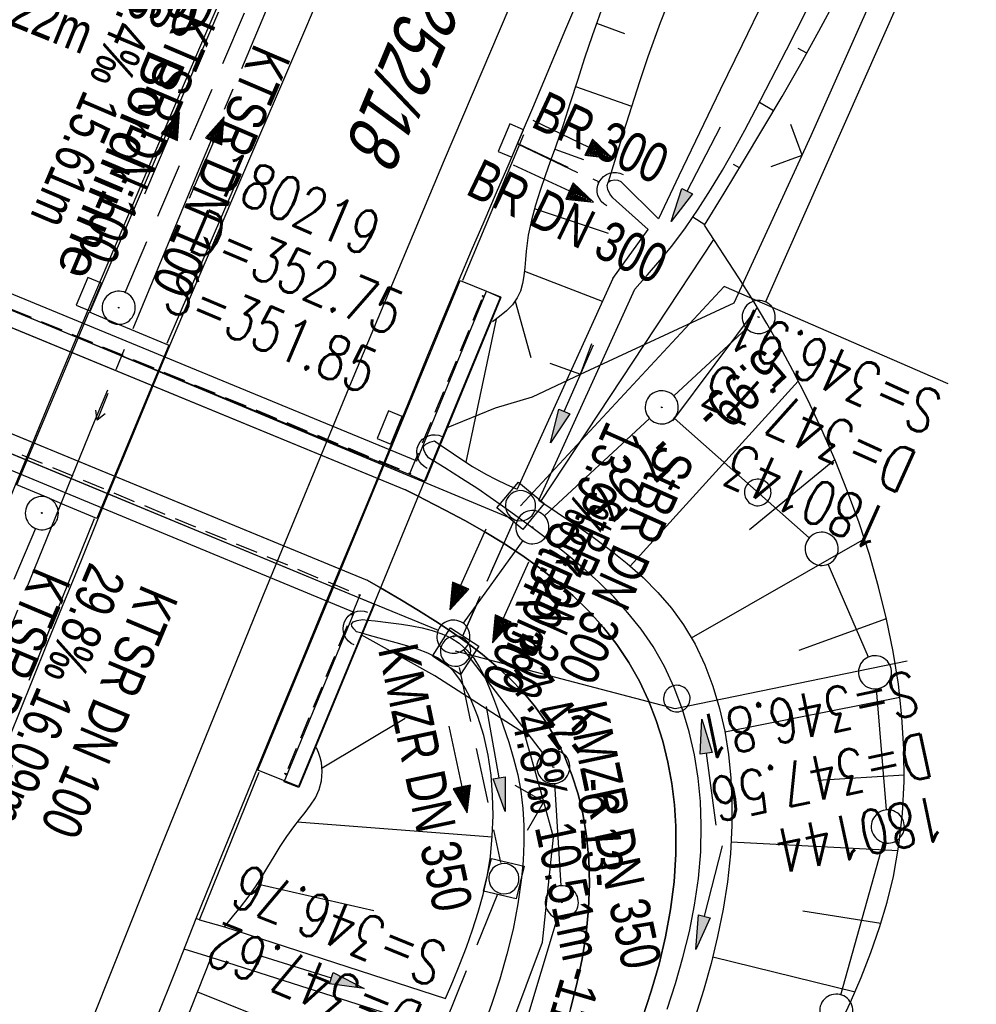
# Model space of a CAD drawing. Extents: x 507679 to 508175, y 445771 to 446563.
# Tile 22 of 43: x 507918 to 507961, y 446142 to 446187. Entities that reach past the tile are written whole.
import ezdxf

# ---------------------------------------------------------------- set-up
doc = ezdxf.new("R2010")
doc.units = 0
doc.header["$LTSCALE"] = 10
doc.header["$MEASUREMENT"] = 0
for name, pattern in [('ACHSE', [5.5, 4, -0.5, 0.5, -0.5]), ('AUSGEZOGEN', [0]), ('LT00', [0]), ('LT01', [0.2, 0.1, -0.1]), ('LT12', [0.4, 0.3, -0.1]), ('LT17', [0.15, 0.1, -0.05]), ('STRICHLINIE2', [0.375, 0.25, -0.125])]:
    doc.linetypes.add(name, pattern=pattern)
doc.layers.get('0').update_dxf_attribs({"linetype": 'LT00'})
for name, color, linetype in [('--EK_FBR', 250, 'LT00'), ('--EK_Halt-Pfeil', 4, 'LT00'), ('--EK_Haltung', 7, 'STRICHLINIE2'), ('--EK_Haltung-Text', 140, 'LT00'), ('--EK_Schacht-Text', 5, 'LT00'), ('--EL_DFK_AB_L', 21, 'LT00'), ('--EL_DFK_AB_P', 7, 'LT00'), ('--EL_Halt-Pfeil', 4, 'LT00'), ('--EL_Haltung', 182, 'STRICHLINIE2'), ('--EL_Haltung-Text', 182, 'LT00'), ('-AX-093', 35, 'ACHSE'), ('ABSTAND', 8, 'LT00'), ('DFK_AB_L', 21, 'LT00'), ('DFK_AB_P', 7, 'LT00'), ('DFK_BEBAUUNG', 250, 'LT00'), ('DFK_FLUR_NR', 250, 'LT00'), ('DFK_FLURNR_PFEIL', 250, 'LT00'), ('DFK_GZPKT', 250, 'LT00'), ('DFK_KATASTER', 250, 'LT00'), ('DFK_VERMPKT', 252, 'LT00'), ('DL', 182, 'LT12'), ('DL_PFEIL', 201, 'LT00'), ('DL_TEXT', 182, 'LT00'), ('PFEIL', 140, 'AUSGEZOGEN'), ('RINNE_TEXT', 11, 'Continuous'), ('V128_AFBR_BAB', 250, 'LT00'), ('V128_BOESCH', 250, 'LT00'), ('V128_BOSCHUNG', 250, 'LT00'), ('V128_BR_KAPPE', 30, 'LT00'), ('V128_BR_WID', 30, 'LT17'), ('V128_GRABEN', 250, 'LT00'), ('V128_H_BORD', 8, 'LT00'), ('V128_KA_MULD', 182, 'LT00'), ('V128_KA_PRUF', 182, 'LT00'), ('V128_LD_MARK', 250, 'LT00'), ('V128_RAUHGE', 250, 'LT00'), ('V128_SINKK', 182, 'LT00'), ('V128_UK_DURCH', 182, 'LT00'), ('V128_Verdeckt', 253, 'LT00'), ('V128_ZAUN', 40, 'LT00')]:
    doc.layers.add(name, color=color, linetype=linetype)
doc.styles.add('Arial', font='ARIAL.TTF')
doc.styles.add('Haltungsbeschriftung', font='ARIAL.TTF', dxfattribs={"width": 0.75})
doc.styles.add('schachtbeschriftung', font='romans.shx', dxfattribs={"width": 0.75, "height": 2})
doc.styles.get("Standard").update_dxf_attribs({"font": 'ARIAL.TTF'})

# ---------------------------------------------------------------- blocks, each defined once
blk = doc.blocks.new('SYMB7060')
at = {"color": 0, "linetype": 'ByBlock'}
for p, q in [((-0.26, 0), (0, 0)), ((-0.08, 0.045), (0, 0)), ((0, 0), (-0.08, -0.045))]:
    blk.add_line(p, q, dxfattribs=at)
blk = doc.blocks.new('SYMB7010')
at = {"color": 0, "linetype": 'ByBlock'}
for points in [[(-0.031408, 0.499213), (-0.093728, 0.49134), (-0.15457, 0.475719), (-0.212975, 0.452595), (-0.268021, 0.422333), (-0.31884, 0.385411), (-0.36463, 0.342411), (-0.40467, 0.29401), (-0.438329, 0.240973), (-0.465074, 0.184136), (-0.484486, 0.124395), (-0.496256, 0.062692), (-0.5002, 0)], [(0.5002, 0), (0.496256, 0.062692), (0.484485, 0.124395), (0.465074, 0.184136), (0.438329, 0.240973), (0.40467, 0.29401), (0.36463, 0.342411), (0.31884, 0.385411), (0.268021, 0.422333), (0.212975, 0.452595), (0.15457, 0.475719), (0.093728, 0.49134), (0.031408, 0.499213), (-0.031408, 0.499213)], [(-0.5002, 0), (-0.496256, -0.062692), (-0.484486, -0.124395), (-0.465075, -0.184136), (-0.438329, -0.240973), (-0.404671, -0.29401), (-0.36463, -0.342411), (-0.31884, -0.385411), (-0.268021, -0.422333), (-0.212975, -0.452595), (-0.154571, -0.475719), (-0.093728, -0.49134), (-0.031408, -0.499213), (0.031408, -0.499213)], [(0.031408, -0.499213), (0.093728, -0.491341), (0.15457, -0.475719), (0.212975, -0.452595), (0.268021, -0.422333), (0.31884, -0.385411), (0.36463, -0.342411), (0.404671, -0.294011), (0.438329, -0.240974), (0.465075, -0.184136), (0.484486, -0.124395), (0.496256, -0.062692), (0.500201, 0)]]:
    blk.add_lwpolyline(points, dxfattribs=at)
blk = doc.blocks.new('Pfreil3')
at = {"layer": 'PFEIL'}
blk.add_hatch(color=256, dxfattribs=at).paths.add_polyline_path([(-1.549, 0.273), (-1.549, -0.273), (0, 0)])
for p, q in [((-1.549, 0), (-4.831, 0)), ((-1.549, -0.273), (-1.549, 0.273)), ((-1.549, 0.273), (0, 0)), ((0, 0), (-1.549, -0.273))]:
    blk.add_line(p, q, dxfattribs=at)
blk = doc.blocks.new('SYMB0011')
at = {"color": 0, "linetype": 'ByBlock'}
for p, q in [((0.5, 0), (-0.5, 0)), ((0, 0.5), (0, -0.5))]:
    blk.add_line(p, q, dxfattribs=at)
blk = doc.blocks.new('SYMB0024')
at = {"color": 0, "linetype": 'ByBlock'}
for p, q in [((-0.5, 0.5), (0, 0)), ((0, 0), (0.5, 0.5))]:
    blk.add_line(p, q, dxfattribs=at)
blk = doc.blocks.new('SYMB0652')
at = {"color": 0, "linetype": 'ByBlock'}
blk.add_lwpolyline([(-0.15, -0.075), (0.15, -0.075), (0.15, 0.075), (-0.15, 0.075), (-0.15, -0.075)], dxfattribs=at)
blk = doc.blocks.new('SYMB0003')
at = {"color": 0, "linetype": 'ByBlock'}
for p, q in [((-0.015712, 0), (0.010166, 0.012015)), ((0, -0.021257), (-0.015712, 0)), ((0.010166, 0.012015), (0, -0.021257))]:
    blk.add_line(p, q, dxfattribs=at)
for points in [[(-0.031395, 0.499013), (-0.093691, 0.491144), (-0.154509, 0.475528), (-0.21289, 0.452414), (-0.267913, 0.422164), (-0.318712, 0.385257), (-0.364484, 0.342274), (-0.404509, 0.293893), (-0.438154, 0.240877), (-0.464888, 0.184062), (-0.484292, 0.124345), (-0.496058, 0.062667), (-0.5, 0)], [(0.5, 0), (0.496057, 0.062667), (0.484292, 0.124345), (0.464888, 0.184062), (0.438153, 0.240877), (0.404509, 0.293893), (0.364484, 0.342274), (0.318712, 0.385257), (0.267913, 0.422164), (0.21289, 0.452414), (0.154509, 0.475528), (0.093691, 0.491144), (0.031395, 0.499013), (-0.031395, 0.499013)], [(-0.5, 0), (-0.496058, -0.062667), (-0.484292, -0.124345), (-0.464888, -0.184062), (-0.438154, -0.240877), (-0.404509, -0.293893), (-0.364485, -0.342274), (-0.318712, -0.385257), (-0.267914, -0.422164), (-0.21289, -0.452414), (-0.154509, -0.475529), (-0.093691, -0.491144), (-0.031395, -0.499014), (0.031395, -0.499014)], [(0.031395, -0.499014), (0.093691, -0.491144), (0.154509, -0.475529), (0.21289, -0.452414), (0.267914, -0.422164), (0.318712, -0.385257), (0.364485, -0.342274), (0.404509, -0.293893), (0.438154, -0.240877), (0.464889, -0.184062), (0.484292, -0.124345), (0.496058, -0.062667), (0.5, 0)]]:
    blk.add_lwpolyline(points, dxfattribs=at)
blk = doc.blocks.new('SYMB1210')
at = {"color": 0, "linetype": 'ByBlock'}
blk.add_line((0.018815, -0.179014), (0.055623, -0.17119), dxfattribs=at)
for points in [[(-0.2, -0.2), (-0.2, 0.2), (0.2, 0.2), (0.2, -0.2), (-0.2, -0.2)], [(0.018815, 0.179014), (-0.018815, 0.179014), (-0.055623, 0.17119), (-0.09, 0.155885), (-0.120444, 0.133766), (-0.145623, 0.105801), (-0.164438, 0.073213), (-0.176067, 0.037424), (-0.18, 0)], [(0.18, 0), (0.176067, 0.037424), (0.164438, 0.073213), (0.145623, 0.105801), (0.120444, 0.133766), (0.09, 0.155885), (0.055623, 0.17119), (0.018815, 0.179014)], [(-0.18, 0), (-0.176067, -0.037424), (-0.164438, -0.073213), (-0.145623, -0.105801), (-0.120444, -0.133766), (-0.09, -0.155885), (-0.055623, -0.17119), (-0.018815, -0.179014), (0.018815, -0.179014)], [(0.055623, -0.17119), (0.09, -0.155885), (0.120444, -0.133766), (0.145623, -0.105801), (0.164438, -0.073213), (0.176067, -0.037424), (0.18, 0)]]:
    blk.add_lwpolyline(points, dxfattribs=at)
blk = doc.blocks.new('SYMB1107')
at = {"color": 0, "linetype": 'ByBlock'}
for points in [[(-0.2, 0), (-0.196157, 0.039018), (-0.184776, 0.076537), (-0.166294, 0.111114), (-0.141421, 0.141421), (-0.111114, 0.166294), (-0.076537, 0.184776), (-0.039018, 0.196157), (0, 0.2)], [(0, 0.2), (0.039018, 0.196157), (0.076537, 0.184776), (0.111114, 0.166294), (0.141421, 0.141421), (0.166294, 0.111114), (0.184776, 0.076537), (0.196157, 0.039018), (0.2, 0)]]:
    blk.add_lwpolyline(points, dxfattribs=at)
blk = doc.blocks.new('SYMB0070')
at = {"color": 0, "linetype": 'ByBlock'}
for p, q in [((-0.5, 0), (0.2, 0)), ((0.5, 0), (0.2, 0.1)), ((0.2, 0.1), (0.2, 0)), ((0.468, 0), (0.21, 0.086)), ((0.21, 0.086), (0.21, -0.086)), ((0.21, -0.086), (0.468, 0)), ((0.22, -0.072), (0.437, 0)), ((0.23, -0.058), (0.405, 0)), ((0.24, -0.045), (0.374, 0)), ((0.342, 0), (0.25, 0.031)), ((0.25, 0.031), (0.25, -0.031)), ((0.25, -0.031), (0.342, 0)), ((0.26, -0.017), (0.31, 0)), ((0.27, -0.003), (0.279, 0))]:
    blk.add_line(p, q, dxfattribs=at)
for points in [[(0.2, 0), (0.2, -0.1), (0.5, 0)], [(0.437, 0), (0.22, 0.072), (0.22, -0.072)], [(0.405, 0), (0.23, 0.058), (0.23, -0.058)], [(0.374, 0), (0.24, 0.045), (0.24, -0.045)], [(0.31, 0), (0.26, 0.017), (0.26, -0.017)], [(0.279, 0), (0.27, 0.003), (0.27, -0.003)]]:
    blk.add_lwpolyline(points, dxfattribs=at)

msp = doc.modelspace()

# ---------------------------------------------------------------- linework, layer by layer
at = {"layer": '--EK_FBR', "flags": 128}
for points in [[(507900.87, 446197.797), (507900.568, 446196.324), (507900.261, 446194.852), (507899.946, 446193.38), (507899.618, 446191.91), (507899.427, 446191.082), (507899.24, 446190.253), (507899.064, 446189.422), (507898.908, 446188.588), (507898.78, 446187.75), (507898.69, 446186.905), (507898.646, 446186.054), (507898.656, 446185.194), (507898.715, 446184.44), (507898.828, 446183.69), (507898.998, 446182.955), (507899.233, 446182.246), (507899.536, 446181.574), (507899.914, 446180.95), (507900.355, 446180.399), (507900.86, 446179.899), (507901.42, 446179.448), (507902.024, 446179.039), (507902.661, 446178.669), (507903.32, 446178.334), (507903.992, 446178.03), (507904.898, 446177.662), (507905.806, 446177.332), (507906.715, 446177.03), (507907.626, 446176.746), (507907.834, 446176.684), (507908.538, 446176.472), (507935.031, 446165.555), (507935.611, 446165.263), (507935.93, 446165.102), (507936.826, 446164.642), (507937.716, 446164.168), (507938.597, 446163.671), (507939.465, 446163.146), (507940.291, 446162.603), (507941.097, 446162.025), (507941.875, 446161.411), (507942.62, 446160.758), (507943.325, 446160.068), (507943.983, 446159.337), (507944.588, 446158.565), (507945.134, 446157.751), (507945.608, 446156.909), (507946.02, 446156.031), (507946.371, 446155.123), (507946.663, 446154.192), (507946.896, 446153.242), (507947.071, 446152.282), (507947.191, 446151.316), (507947.256, 446150.35), (507947.262, 446149.084), (507947.181, 446147.829), (507947.022, 446146.584), (507946.792, 446145.349), (507946.497, 446144.121), (507946.145, 446142.9), (507945.743, 446141.686), (507945.298, 446140.477), (507944.817, 446139.272), (507944.308, 446138.072), (507943.777, 446136.874), (507943.232, 446135.677), (507942.68, 446134.482)], [(507870.689, 446151.366), (507870.976, 446152.288), (507871.269, 446153.206), (507871.573, 446154.118), (507871.895, 446155.02), (507872.241, 446155.91), (507872.616, 446156.784), (507873.026, 446157.639), (507873.478, 446158.472), (507874.089, 446159.452), (507874.763, 446160.394), (507875.494, 446161.3), (507876.277, 446162.169), (507877.105, 446163.001), (507877.971, 446163.797), (507878.87, 446164.557), (507879.795, 446165.281), (507880.95, 446166.116), (507882.133, 446166.903), (507883.34, 446167.647), (507884.568, 446168.352), (507885.815, 446169.022), (507887.077, 446169.663), (507888.353, 446170.279), (507889.638, 446170.874), (507890.93, 446171.454), (507891.891, 446171.875), (507892.857, 446172.283), (507893.83, 446172.672), (507894.814, 446173.035), (507895.809, 446173.366), (507896.82, 446173.659), (507897.459, 446173.818), (507898.104, 446173.953), (507898.753, 446174.056), (507899.404, 446174.119), (507900.057, 446174.136), (507900.726, 446174.1), (507901.393, 446174.017), (507902.056, 446173.894), (507902.713, 446173.741), (507903.57, 446173.505), (507904.417, 446173.239), (507905.255, 446172.951), (507906.088, 446172.647), (507906.155, 446172.622), (507906.918, 446172.336), (507933.305, 446161.479), (507933.911, 446161.127), (507934.082, 446161.028), (507934.857, 446160.571), (507935.627, 446160.104), (507936.391, 446159.622), (507937.145, 446159.119), (507937.829, 446158.634), (507938.496, 446158.124), (507939.14, 446157.587), (507939.755, 446157.02), (507940.333, 446156.421), (507940.868, 446155.786), (507941.354, 446155.113), (507941.82, 446154.336), (507942.222, 446153.519), (507942.56, 446152.67), (507942.836, 446151.798), (507943.052, 446150.911), (507943.209, 446150.018), (507943.328, 446148.88), (507943.361, 446147.744), (507943.315, 446146.611), (507943.199, 446145.48), (507943.018, 446144.351), (507942.78, 446143.224), (507942.492, 446142.098), (507942.161, 446140.974), (507941.794, 446139.85), (507941.399, 446138.728), (507940.983, 446137.606), (507940.552, 446136.485), (507940.114, 446135.364)]]:
    msp.add_lwpolyline(points, dxfattribs=at)
at = {"layer": '--EK_FBR', "color": 2}
for points in [[(507897.32, 446114.567), (507899.515, 446120.357), (507900.986, 446124.2), (507902.465, 446128.04), (507903.952, 446131.877), (507905.446, 446135.711), (507906.945, 446139.543), (507908.448, 446143.374), (507909.92, 446147.115), (507911.398, 446150.855), (507912.882, 446154.591), (507914.376, 446158.324), (507915.881, 446162.052), (507917.4, 446165.775), (507919.021, 446169.702), (507920.659, 446173.623), (507922.008, 446176.82), (507923.366, 446180.013), (507924.73, 446183.204), (507926.101, 446186.392), (507927.474, 446189.578)], [(507917.146, 446154.399), (507918.14, 446156.879), (507918.883, 446158.715), (507919.63, 446160.55), (507920.38, 446162.383), (507921.131, 446164.216), (507921.938, 446166.184), (507922.746, 446168.152), (507923.56, 446170.117), (507924.381, 446172.079), (507925.133, 446173.854), (507925.891, 446175.627), (507926.652, 446177.398), (507927.413, 446179.169), (507928.45, 446181.587), (507929.485, 446184.007), (507930.521, 446186.426), (507931.557, 446188.845)]]:
    msp.add_lwpolyline(points, dxfattribs=at)
at = {"layer": '--EK_FBR'}
msp.add_lwpolyline([(507923.751, 446141.581), (507924.66, 446143.877), (507925.576, 446146.171), (507926.481, 446148.415), (507927.393, 446150.657), (507928.311, 446152.896), (507929.356, 446155.428), (507930.405, 446157.958), (507931.455, 446160.487), (507932.505, 446163.017), (507933.551, 446165.548), (507934.591, 446168.082), (507935.303, 446169.828), (507936.016, 446171.574), (507936.733, 446173.317), (507937.46, 446175.057), (507938.02, 446176.374), (507938.585, 446177.688), (507939.152, 446179.002), (507939.718, 446180.316), (507940.281, 446181.632), (507940.785, 446182.823), (507941.286, 446184.015), (507941.786, 446185.208), (507942.287, 446186.4), (507943.335, 446188.861)], dxfattribs=at)
at = {"layer": '--EK_Haltung'}
for p, q in [((507922.362, 446174.476), (507927.898, 446187.453)), ((507940.107, 446181.208), (507943.79, 446179.473)), ((507939.93, 446164.152), (507937.605, 446158.947)), ((507918.302, 446163.81), (507912.644, 446150.358)), ((507937.455, 446157.529), (507939.327, 446148.71)), ((507939.2, 446147.282), (507919.948, 446100.053))]:
    msp.add_line(p, q, dxfattribs=at)
at = {"layer": '--EK_Schacht-Text', "flags": 128}
for points in [[(507959.575, 446170.355), (507949.437, 446174.746), (507940.236, 446164.838)], [(507957.719, 446157.805), (507947.226, 446155.659), (507937.299, 446158.262)]]:
    msp.add_lwpolyline(points, dxfattribs=at)
at = {"layer": '--EL_DFK_AB_L'}
for p, q in [((507973.007, 446223.004), (507951.305, 446174.054)), ((507902.323, 446179.881), (507940.078, 446164.155)), ((507950.452, 446172.857), (507947.169, 446169.801)), ((507906.581, 446171.587), (507932.911, 446160.689)), ((507946.07, 446168.781), (507941.321, 446164.379)), ((507932.911, 446160.689), (507936.507, 446159.205)), ((507937.657, 446158.325), (507941.264, 446153.624)), ((507941.767, 446152.28), (507942.054, 446147.657)), ((507941.885, 446146.189), (507939.045, 446136.698))]:
    msp.add_line(p, q, dxfattribs=at)
at = {"layer": '--EL_Haltung'}
for p, q in [((507922.362, 446174.476), (507927.898, 446187.453)), ((507940.107, 446181.208), (507943.79, 446179.473)), ((507939.93, 446164.152), (507937.605, 446158.947)), ((507918.302, 446163.81), (507912.644, 446150.358)), ((507937.455, 446157.529), (507939.327, 446148.71)), ((507939.2, 446147.282), (507919.948, 446100.053))]:
    msp.add_line(p, q, dxfattribs=at)
at = {"layer": '-AX-093', "ltscale": 0.2}
msp.add_lwpolyline([(507976.479, 446292.303), (507970.956, 446280.818), (507965.489, 446269.307), (507960.08, 446257.768), (507954.733, 446246.201), (507949.45, 446234.604), (507944.233, 446222.977), (507939.084, 446211.32), (507935.752, 446203.669), (507930.724, 446191.959), (507925.769, 446180.219), (507920.888, 446168.447), (507916.081, 446156.645), (507911.348, 446144.812), (507906.689, 446132.951), (507902.105, 446121.06), (507897.596, 446109.141)], dxfattribs=at)
at = {"layer": 'DFK_AB_L'}
for p, q in [((507973.007, 446223.004), (507951.305, 446174.054)), ((507902.323, 446179.881), (507940.078, 446164.155)), ((507950.452, 446172.857), (507947.169, 446169.801)), ((507906.581, 446171.587), (507932.911, 446160.689)), ((507946.07, 446168.781), (507941.321, 446164.379)), ((507932.911, 446160.689), (507936.507, 446159.205)), ((507937.657, 446158.325), (507941.264, 446153.624)), ((507941.767, 446152.28), (507942.054, 446147.657)), ((507941.885, 446146.189), (507939.045, 446136.698))]:
    msp.add_line(p, q, dxfattribs=at)
at = {"layer": 'DFK_BEBAUUNG'}
for points in [[(507912.551, 446186.349), (507909.031, 446177.79), (507935.54, 446166.868), (507938.701, 446174.54), (507939.34, 446174.248), (507935.92, 446165.938), (507935.201, 446166.25), (507908.85, 446177.108), (507908.111, 446177.409), (507911.91, 446186.638), (507912.551, 446186.349)], [(507902.711, 446162.419), (507902.05, 446162.668), (507905.841, 446171.888), (507906.581, 446171.587), (507932.911, 446160.689), (507933.631, 446160.39), (507930.211, 446152.099), (507929.55, 446152.349), (507932.711, 446160.009), (507906.221, 446170.981), (507902.711, 446162.419)]]:
    msp.add_lwpolyline(points, dxfattribs=at)
at = {"layer": 'DFK_KATASTER'}
for p, q in [((507953.289, 446163.387), (507947.182, 446168.792)), ((507940.332, 446163.259), (507937.639, 446159.528)), ((507955.963, 446157.997), (507954.148, 446162.2)), ((507956.778, 446151.087), (507956.323, 446156.562)), ((507954.712, 446142.73), (507956.639, 446149.619))]:
    msp.add_line(p, q, dxfattribs=at)
at = {"layer": 'DL'}
msp.add_line((507939.93, 446164.152), (507937.605, 446158.947), dxfattribs=at)
at = {"layer": 'DL', "flags": 128}
msp.add_lwpolyline([(507940.103, 446181.193), (507943.779, 446179.44)], dxfattribs=at)
at = {"layer": 'V128_AFBR_BAB', "color": 0}
for points in [[(507897.32, 446114.567), (507899.515, 446120.357), (507900.986, 446124.2), (507902.465, 446128.04), (507903.952, 446131.877), (507905.446, 446135.711), (507906.945, 446139.543), (507908.448, 446143.374), (507909.92, 446147.115), (507911.398, 446150.855), (507912.882, 446154.591), (507914.376, 446158.324), (507915.881, 446162.052), (507917.4, 446165.775), (507919.021, 446169.702), (507920.659, 446173.623), (507922.008, 446176.82), (507923.366, 446180.013), (507924.73, 446183.204), (507926.101, 446186.392), (507927.474, 446189.578)], [(507917.146, 446154.399), (507918.14, 446156.879), (507918.883, 446158.715), (507919.63, 446160.55), (507920.38, 446162.383), (507921.131, 446164.216), (507921.938, 446166.184), (507922.746, 446168.152), (507923.56, 446170.117), (507924.381, 446172.079), (507925.133, 446173.854), (507925.891, 446175.627), (507926.652, 446177.398), (507927.413, 446179.169), (507928.45, 446181.587), (507929.485, 446184.007), (507930.521, 446186.426), (507931.557, 446188.845)]]:
    msp.add_lwpolyline(points, dxfattribs=at)
at = {"layer": 'V128_AFBR_BAB'}
for points in [[(507923.751, 446141.581), (507924.66, 446143.877), (507925.576, 446146.171), (507926.481, 446148.415), (507927.393, 446150.657), (507928.311, 446152.896), (507929.356, 446155.428), (507930.405, 446157.958), (507931.455, 446160.487), (507932.505, 446163.017), (507933.551, 446165.548), (507934.591, 446168.082), (507935.303, 446169.828), (507936.016, 446171.574), (507936.733, 446173.317), (507937.46, 446175.057), (507938.02, 446176.374), (507938.585, 446177.688), (507939.152, 446179.002), (507939.718, 446180.316), (507940.281, 446181.632), (507940.785, 446182.823), (507941.286, 446184.015), (507941.786, 446185.208), (507942.287, 446186.4), (507943.335, 446188.861)], [(507945.743, 446141.686), (507946.145, 446142.9), (507946.497, 446144.121), (507946.792, 446145.349), (507947.022, 446146.584), (507947.181, 446147.829), (507947.262, 446149.084), (507947.256, 446150.35), (507947.191, 446151.316), (507947.071, 446152.282), (507946.896, 446153.242), (507946.663, 446154.192), (507946.371, 446155.123), (507946.02, 446156.031), (507945.608, 446156.909), (507945.134, 446157.751), (507944.588, 446158.565), (507943.983, 446159.337), (507943.325, 446160.068), (507942.62, 446160.758), (507941.875, 446161.411), (507941.097, 446162.025), (507940.291, 446162.603), (507939.465, 446163.146), (507938.597, 446163.671), (507937.716, 446164.168), (507936.826, 446164.642), (507935.93, 446165.102), (507935.611, 446165.263)], [(507942.492, 446142.098), (507942.78, 446143.224), (507943.018, 446144.351), (507943.199, 446145.48), (507943.315, 446146.611), (507943.361, 446147.744), (507943.328, 446148.88), (507943.209, 446150.018), (507943.052, 446150.911), (507942.836, 446151.798), (507942.56, 446152.67), (507942.222, 446153.519), (507941.82, 446154.336), (507941.354, 446155.113), (507940.868, 446155.786), (507940.333, 446156.421), (507939.755, 446157.02), (507939.14, 446157.587), (507938.496, 446158.124), (507937.829, 446158.634), (507937.145, 446159.119), (507936.391, 446159.622), (507935.627, 446160.104), (507934.857, 446160.571), (507934.082, 446161.028), (507933.911, 446161.127)]]:
    msp.add_lwpolyline(points, dxfattribs=at)
at = {"layer": 'V128_BOESCH'}
for points in [[(507948.557, 446177.516), (507949.443, 446178.967), (507950.324, 446180.421), (507951.198, 446181.878), (507952.059, 446183.342), (507952.904, 446184.813), (507953.728, 446186.295), (507954.528, 446187.789), (507955.299, 446189.297), (507956, 446190.738), (507956.675, 446192.193), (507957.329, 446193.657), (507957.964, 446195.131), (507958.586, 446196.612), (507959.197, 446198.098), (507959.802, 446199.588), (507960.404, 446201.079), (507961.007, 446202.569)], [(507947.151, 446188.201), (507946.556, 446186.671), (507945.995, 446185.128), (507945.613, 446184.004), (507945.246, 446182.874), (507944.893, 446181.74), (507944.547, 446180.602), (507944.205, 446179.463)], [(507944.027, 446187.64), (507943.47, 446186.075), (507943.135, 446185.07), (507942.81, 446184.062), (507942.486, 446183.053), (507942.156, 446182.049), (507941.813, 446181.052), (507941.577, 446180.399), (507941.342, 446179.747), (507941.116, 446179.092), (507940.908, 446178.428), (507940.728, 446177.753), (507940.586, 446177.062), (507940.489, 446176.351), (507940.458, 446175.976), (507940.429, 446175.602), (507940.391, 446175.233), (507940.329, 446174.878), (507940.233, 446174.541), (507940.089, 446174.23), (507939.87, 446173.926), (507939.598, 446173.649), (507939.291, 446173.392), (507938.966, 446173.144)], [(507954.644, 446141.3), (507955.157, 446142.403), (507955.637, 446143.515), (507956.077, 446144.637), (507956.47, 446145.77), (507956.81, 446146.916), (507957.091, 446148.075), (507957.344, 446149.491), (507957.505, 446150.925), (507957.578, 446152.374), (507957.568, 446153.833), (507957.48, 446155.3), (507957.317, 446156.771), (507957.084, 446158.243), (507956.786, 446159.711), (507956.426, 446161.174), (507956.009, 446162.626), (507955.539, 446164.066), (507955.021, 446165.488), (507954.459, 446166.891), (507953.857, 446168.27), (507953.22, 446169.622), (507952.552, 446170.944), (507951.973, 446172.022), (507951.373, 446173.08), (507950.75, 446174.12), (507950.1, 446175.145), (507948.557, 446177.516)], [(507926.856, 446145.806), (507927.22, 446146.247), (507927.578, 446146.692), (507927.923, 446147.145), (507928.251, 446147.609), (507928.54, 446148.059), (507928.817, 446148.518), (507929.091, 446148.98), (507929.37, 446149.439), (507929.663, 446149.891), (507929.98, 446150.329), (507930.237, 446150.651), (507930.497, 446150.97), (507930.743, 446151.297), (507930.958, 446151.64), (507931.127, 446152.007), (507931.235, 446152.405), (507931.273, 446152.818), (507931.234, 446153.227), (507931.175, 446153.456), (507931.098, 446153.679), (507931.011, 446153.9)], [(507914.504, 446114.676), (507915.719, 446117.84), (507916.947, 446120.999), (507918.186, 446124.154), (507919.433, 446127.305), (507920.686, 446130.455), (507921.942, 446133.603), (507923.199, 446136.751), (507924.725, 446140.579), (507926.249, 446144.408)]]:
    msp.add_lwpolyline(points, dxfattribs=at)
at = {"layer": 'V128_BOSCHUNG'}
for p, q in [((507943.67, 446186.652), (507944.939, 446186.189)), ((507953.174, 446185.293), (507952.791, 446185.506)), ((507942.723, 446183.792), (507945.255, 446182.899)), ((507951.675, 446182.686), (507951.033, 446183.06)), ((507941.78, 446180.959), (507943.075, 446180.487)), ((507950.135, 446180.107), (507949.869, 446180.267)), ((507940.851, 446178.267), (507944.195, 446177.164)), ((507948.573, 446177.543), (507948.023, 446177.879)), ((507941.152, 446165.029), (507948.975, 446176.873)), ((507940.414, 446175.434), (507943.925, 446174.078)), ((507939.994, 446174.084), (507940.704, 446171.542)), ((507947.125, 446168.683), (507950.947, 446173.795)), ((507939.13, 446173.268), (507937.765, 446166.802)), ((507945.197, 446162.106), (507952.794, 446170.476)), ((507950.591, 446163.758), (507954.442, 446166.931)), ((507947.967, 446158.864), (507955.783, 446163.338)), ((507952.827, 446158.301), (507956.779, 446159.737)), ((507949.471, 446154.615), (507957.391, 446156.182)), ((507935.026, 446155.213), (507931.267, 446152.979)), ((507953.673, 446152.434), (507957.582, 446152.68)), ((507938.956, 446149.848), (507930.136, 446150.526)), ((507949.763, 446149.651), (507957.307, 446149.258)), ((507933.603, 446146.529), (507928.335, 446147.737)), ((507953.005, 446146.517), (507956.532, 446145.967)), ((507948.93, 446144.448), (507955.36, 446142.862)), ((507925.631, 446142.856), (507935.546, 446138.909))]:
    msp.add_line(p, q, dxfattribs=at)
at = {"layer": 'V128_BR_KAPPE'}
for points in [[(507937.499, 446175.024), (507939.329, 446174.282), (507936.454, 446167.313), (507933.079, 446159.103), (507930.194, 446152.149), (507928.359, 446152.881), (507931.218, 446159.801), (507934.638, 446168.07), (507937.499, 446175.024)], [(507920.725, 446173.597), (507921.76, 446173.162), (507922.808, 446172.729), (507924.327, 446172.1), (507921.083, 446164.257), (507919.628, 446164.856), (507918.693, 446165.27), (507917.465, 446165.784), (507920.725, 446173.597)]]:
    msp.add_lwpolyline(points, dxfattribs=at)
at = {"layer": 'V128_BR_WID'}
for p, q in [((507908.859, 446177.167), (507935.237, 446166.297)), ((507935.237, 446166.297), (507938.543, 446174.311)), ((507906.604, 446171.745), (507932.97, 446160.798)), ((507932.97, 446160.798), (507929.617, 446152.715))]:
    msp.add_line(p, q, dxfattribs=at)
at = {"layer": 'V128_GRABEN'}
msp.add_line((507944.404, 446175.113), (507946.002, 446177.327), dxfattribs=at)
for points in [[(507967.583, 446224.617), (507966.693, 446222.568), (507965.816, 446220.514), (507964.948, 446218.455), (507964.087, 446216.394), (507963.229, 446214.332), (507962.373, 446212.269), (507961.514, 446210.207), (507960.65, 446208.147), (507959.778, 446206.091), (507958.896, 446204.04), (507957.999, 446201.995), (507957.086, 446199.958), (507956.142, 446197.904), (507955.182, 446195.857), (507954.208, 446193.816), (507953.224, 446191.779), (507952.234, 446189.745), (507951.242, 446187.713), (507950.25, 446185.68), (507949.262, 446183.645), (507948.326, 446181.702), (507947.395, 446179.756), (507946.466, 446177.81)], [(507945.407, 446174.628), (507945.973, 446175.269), (507946.53, 446175.917), (507947.069, 446176.578), (507947.688, 446177.402), (507948.274, 446178.251), (507948.83, 446179.121), (507949.362, 446180.008), (507949.875, 446180.909), (507950.373, 446181.819), (507950.861, 446182.734), (507952.268, 446185.441), (507953.634, 446188.162), (507954.963, 446190.897), (507956.256, 446193.647), (507957.515, 446196.411), (507958.745, 446199.19), (507959.628, 446201.234), (507960.499, 446203.283), (507961.362, 446205.337)], [(507946.002, 446177.327), (507944.555, 446178.616), (507944.412, 446178.763), (507944.278, 446178.943), (507944.179, 446179.135), (507944.145, 446179.316), (507944.205, 446179.463), (507944.324, 446179.539), (507944.48, 446179.574), (507944.64, 446179.561), (507944.767, 446179.492), (507946.466, 446177.81)], [(507936.577, 446167.612), (507936.914, 446167.373), (507937.485, 446166.981), (507938.067, 446166.608), (507938.664, 446166.263), (507939.129, 446166.025), (507939.602, 446165.8), (507940.079, 446165.583)], [(507946.861, 446142.084), (507947.242, 446143.247), (507947.581, 446144.417), (507947.87, 446145.596), (507948.104, 446146.784), (507948.276, 446147.982), (507948.38, 446149.191), (507948.407, 446150.412), (507948.366, 446151.468), (507948.262, 446152.525), (507948.094, 446153.576), (507947.861, 446154.614), (507947.559, 446155.63), (507947.187, 446156.616), (507946.744, 446157.565), (507946.228, 446158.47), (507945.688, 446159.257), (507945.092, 446160.003), (507944.448, 446160.713), (507943.761, 446161.39), (507943.041, 446162.038), (507942.295, 446162.661), (507941.529, 446163.263), (507940.752, 446163.848), (507939.97, 446164.419), (507939.415, 446164.818), (507938.859, 446165.211), (507938.298, 446165.595), (507937.563, 446166.076), (507936.82, 446166.546), (507936.277, 446166.883)], [(507941.07, 446165.083), (507941.899, 446164.534), (507942.721, 446163.979), (507943.526, 446163.413), (507944.309, 446162.829), (507945.061, 446162.222), (507945.774, 446161.587), (507946.441, 446160.917), (507947.055, 446160.207), (507947.606, 446159.451), (507948.126, 446158.578), (507948.569, 446157.652), (507948.937, 446156.682), (507949.236, 446155.675), (507949.467, 446154.641), (507949.635, 446153.586), (507949.743, 446152.519), (507949.794, 446151.449), (507949.793, 446150.382), (507949.726, 446149.103), (507949.592, 446147.84), (507949.398, 446146.593), (507949.148, 446145.36), (507948.85, 446144.138), (507948.508, 446142.928), (507948.128, 446141.728)], [(507933.311, 446159.667), (507933.669, 446159.627), (507934.257, 446159.558), (507934.854, 446159.478), (507935.322, 446159.405), (507935.788, 446159.315), (507936.244, 446159.2), (507936.682, 446159.052), (507937.091, 446158.864), (507937.463, 446158.628), (507937.815, 446158.314), (507938.119, 446157.945), (507938.385, 446157.532), (507938.617, 446157.085), (507938.824, 446156.614), (507939.013, 446156.13), (507939.19, 446155.643), (507939.456, 446154.89), (507939.704, 446154.149), (507939.925, 446153.413), (507940.11, 446152.675), (507940.252, 446151.928), (507940.345, 446151.158), (507940.39, 446150.377), (507940.391, 446149.589), (507940.353, 446148.798), (507940.28, 446148.01), (507940.118, 446146.847), (507939.896, 446145.698), (507939.622, 446144.562), (507939.3, 446143.439), (507938.937, 446142.329), (507938.539, 446141.232)], [(507936.848, 446142.559), (507937.17, 446143.333), (507937.486, 446144.108), (507937.788, 446144.886), (507938.069, 446145.67), (507938.324, 446146.46), (507938.545, 446147.258), (507938.725, 446148.067), (507938.871, 446148.979), (507938.96, 446149.901), (507938.994, 446150.828), (507938.974, 446151.757), (507938.903, 446152.662), (507938.773, 446153.559), (507938.577, 446154.445), (507938.307, 446155.314), (507937.954, 446156.162), (507937.737, 446156.586), (507937.49, 446156.989), (507937.207, 446157.358), (507936.882, 446157.678), (507936.487, 446157.955), (507936.05, 446158.175), (507935.584, 446158.354), (507935.101, 446158.504), (507934.614, 446158.64), (507934.007, 446158.808), (507933.408, 446158.976), (507933.066, 446159.072)]]:
    msp.add_lwpolyline(points, dxfattribs=at)
at = {"layer": 'V128_H_BORD'}
for p, q in [((507937.622, 446175.034), (507940.39, 446181.621)), ((507924.253, 446172.185), (507927.284, 446179.224)), ((507918.021, 446156.955), (507920.98, 446164.265)), ((507925.714, 446146.125), (507928.422, 446152.794)), ((507925.714, 446146.125), (507925.576, 446146.171))]:
    msp.add_line(p, q, dxfattribs=at)
msp.add_lwpolyline([(507920.782, 446173.623), (507922.826, 446178.395), (507924.872, 446183.166), (507926.918, 446187.936), (507928.967, 446192.706), (507930.591, 446196.48), (507932.218, 446200.253), (507933.85, 446204.024), (507935.488, 446207.793), (507937.134, 446211.558), (507938.788, 446215.319), (507940.467, 446219.11), (507942.155, 446222.897), (507943.85, 446226.681), (507945.55, 446230.463), (507947.254, 446234.243), (507948.959, 446238.023)], dxfattribs=at)
at = {"layer": 'V128_LD_MARK'}
msp.add_lwpolyline([(507910.623, 446115.278), (507915.007, 446126.685), (507919.463, 446138.064), (507923.991, 446149.415), (507928.589, 446160.738), (507932.669, 446170.62), (507936.802, 446180.48), (507940.988, 446190.318), (507945.225, 446200.134), (507949.514, 446209.928), (507953.853, 446219.699), (507958.243, 446229.448), (507962.681, 446239.175), (507967.169, 446248.879), (507970.451, 446255.896), (507973.756, 446262.902), (507977.086, 446269.896), (507980.437, 446276.88), (507983.81, 446283.853), (507987.204, 446290.817)], dxfattribs=at)
at = {"layer": 'V128_RAUHGE'}
for p, q in [((507944.404, 446175.113), (507940.079, 446165.583)), ((507941.07, 446165.083), (507945.407, 446174.628))]:
    msp.add_line(p, q, dxfattribs=at)
for points in [[(507925.714, 446146.125), (507926.856, 446145.806), (507936.848, 446142.559)], [(507936.519, 446141.136), (507926.249, 446144.408), (507925.021, 446144.794)]]:
    msp.add_lwpolyline(points, dxfattribs=at)
at = {"layer": 'V128_Verdeckt'}
for p, q in [((507908.538, 446176.472), (507935.031, 446165.555)), ((507906.918, 446172.336), (507933.305, 446161.479))]:
    msp.add_line(p, q, dxfattribs=at)
at = {"layer": 'V128_Verdeckt', "linetype": 'LT01'}
for points in [[(507936.277, 446166.883), (507936.072, 446167.01), (507935.946, 446167.198), (507935.86, 446167.371), (507935.852, 446167.517), (507935.951, 446167.627), (507936.129, 446167.707), (507936.348, 446167.774), (507936.577, 446167.612)], [(507933.066, 446159.072), (507932.814, 446159.143), (507932.7, 446159.27), (507932.615, 446159.388), (507932.589, 446159.488), (507932.672, 446159.582), (507932.854, 446159.645), (507933.085, 446159.692), (507933.311, 446159.667)]]:
    msp.add_lwpolyline(points, dxfattribs=at)
at = {"layer": 'V128_Verdeckt'}
for points in [[(507935.611, 446165.263), (507935.031, 446165.555)], [(507933.911, 446161.127), (507933.305, 446161.479)]]:
    msp.add_lwpolyline(points, dxfattribs=at)
at = {"layer": 'V128_ZAUN'}
for points in [[(507952.966, 446180.681), (507953.375, 446181.569), (507959.077, 446194.38)], [(507942.954, 446170.778), (507949.892, 446174.007), (507952.966, 446180.681)], [(507936.883, 446168.353), (507939.106, 446169.256), (507940.782, 446169.767), (507942.954, 446170.778)], [(507941.282, 446151.459), (507940.418, 446154.537), (507936.359, 446157.149), (507933.034, 446158.996)], [(507938.233, 446137.092), (507941.236, 446145.103), (507941.732, 446149.858), (507941.282, 446151.459)]]:
    msp.add_lwpolyline(points, dxfattribs=at)

# ---------------------------------------------------------------- block references
at = {"layer": '--EK_Halt-Pfeil', "yscale": 4, "zscale": 4}
for p, xscale, rotation in [((507926.05, 446180.574), 4.000000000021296, 66.89551999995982), ((507942.601, 446181.395), 4.000000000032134, 334.3316699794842), ((507937.855, 446161.957), 4.000000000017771, 245.9300799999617), ((507937.413, 446152.912), 3.999999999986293, 281.9892999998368)]:
    msp.add_blockref('SYMB0070', p, dxfattribs=dict(at, xscale=xscale, rotation=rotation))
at = {"layer": '--EL_DFK_AB_P', "xscale": 1.500000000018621, "yscale": 1.5, "zscale": 1.5, "rotation": 264.7377099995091}
for p in [(507951.001, 446173.37), (507946.62, 446169.287), (507940.77, 446163.868), (507937.2, 446158.919), (507941.72, 446153.027), (507942.101, 446146.91)]:
    msp.add_blockref('SYMB0003', p, dxfattribs=at)
at = {"layer": '--EL_Halt-Pfeil', "yscale": 4, "zscale": 4}
for p, xscale, rotation in [((507924.037, 446180.774), 4.000000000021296, 66.89551999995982), ((507942.601, 446181.395), 4.000000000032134, 334.3316699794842), ((507939.777, 446160.466), 4.000000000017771, 245.9300799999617), ((507937.413, 446152.912), 3.999999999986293, 281.9892999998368)]:
    msp.add_blockref('SYMB0070', p, dxfattribs=dict(at, xscale=xscale, rotation=rotation))
at = {"layer": 'DFK_AB_P', "xscale": 1.500000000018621, "yscale": 1.5, "zscale": 1.5, "rotation": 264.7377099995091}
for p in [(507951.001, 446173.37), (507946.62, 446169.287), (507940.77, 446163.868), (507937.2, 446158.919), (507941.72, 446153.027), (507942.101, 446146.91)]:
    msp.add_blockref('SYMB0003', p, dxfattribs=at)
at = {"layer": 'DFK_FLURNR_PFEIL', "xscale": 5, "yscale": 5, "zscale": 5, "rotation": 248.1145000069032}
msp.add_blockref('SYMB7060', (507921.091, 446168.709), dxfattribs=at)
at = {"layer": 'DFK_GZPKT', "xscale": 1.500000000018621, "yscale": 1.5, "zscale": 1.5, "rotation": 264.7377099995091}
for p in [(507953.85, 446162.889), (507956.26, 446157.308), (507956.841, 446150.338), (507954.511, 446142.008)]:
    msp.add_blockref('SYMB7010', p, dxfattribs=at)
at = {"layer": 'DFK_VERMPKT', "xscale": 1.200000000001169, "yscale": 1.200000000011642, "zscale": 1.2, "rotation": 264.7377100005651}
for p in [(507950.96, 446165.438), (507947.301, 446156.12)]:
    msp.add_blockref('SYMB7010', p, dxfattribs=at)
at = {"layer": 'DL_PFEIL', "zscale": 4}
for p, xscale, yscale, rotation in [((507941.722, 446179.404), 3.999999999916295, 3.999999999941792, 334.9987183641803), ((507937.855, 446161.957), 4.000000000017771, 4, 245.9300799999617)]:
    msp.add_blockref('SYMB0070', p, dxfattribs=dict(at, xscale=xscale, yscale=yscale, rotation=rotation))
at = {"layer": 'PFEIL'}
for p, rotation in [((507947.051, 446177.682), 242.5141713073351), ((507941.595, 446167.678), 246.3769013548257), ((507939.538, 446151.009), 280.0127792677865), ((507948.433, 446155.185), 97.43434242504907), ((507948.159, 446144.781), 255.5226737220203), ((507933.161, 446143.018), 342.6066062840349)]:
    msp.add_blockref('Pfreil3', p, dxfattribs=dict(at, rotation=rotation))
at = {"layer": 'V128_BR_WID', "xscale": 0.1000000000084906, "yscale": 0.09999999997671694, "zscale": 0.1, "rotation": 252.6066100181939}
for p in [(507938.543, 446174.311), (507935.237, 446166.297), (507932.97, 446160.798), (507929.617, 446152.715)]:
    msp.add_blockref('SYMB0011', p, dxfattribs=at)
at = {"layer": 'V128_KA_MULD', "yscale": 3.799999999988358, "zscale": 3.8}
for p, xscale, rotation in [((507940.236, 446164.838), 3.800000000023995, 320.1569446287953), ((507937.299, 446158.262), 3.80000000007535, 327.2382200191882), ((507939.484, 446147.978), 3.80000000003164, 256.4041457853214)]:
    msp.add_blockref('SYMB1210', p, dxfattribs=dict(at, xscale=xscale, rotation=rotation))
at = {"layer": 'V128_KA_PRUF', "xscale": 1.499999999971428, "yscale": 1.5, "zscale": 1.5, "rotation": 252.6066100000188}
for p in [(507922.068, 446173.787), (507918.593, 446164.502)]:
    msp.add_blockref('SYMB0003', p, dxfattribs=at)
at = {"layer": 'V128_SINKK', "zscale": 4.5}
for p, xscale, yscale, rotation in [((507939.797, 446181.342), 4.499999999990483, 4.5, 246.6524698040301), ((507920.717, 446174.402), 4.499999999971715, 4.500000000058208, 67.1227077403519), ((507934.321, 446168.374), 4.499999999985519, 4.5, 67.79617379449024)]:
    msp.add_blockref('SYMB0652', p, dxfattribs=dict(at, xscale=xscale, yscale=yscale, rotation=rotation))
at = {"layer": 'V128_UK_DURCH', "zscale": 4}
for p, xscale, yscale, rotation in [((507944.5, 446179.104), 3.999999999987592, 4, 62.51181542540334), ((507936.346, 446167.25), 3.999999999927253, 4, 64.94471407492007), ((507933.016, 446159.282), 4.000000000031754, 4.000000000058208, 67.65319156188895)]:
    msp.add_blockref('SYMB1107', p, dxfattribs=dict(at, xscale=xscale, yscale=yscale, rotation=rotation))
at = {"layer": 'V128_ZAUN', "yscale": 2.099999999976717, "zscale": 2.1}
for p, xscale, rotation in [((507952.966, 446180.681), 2.099999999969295, 65.27077000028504), ((507942.954, 446170.778), 2.100000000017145, 24.9598000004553), ((507941.282, 446151.459), 2.100000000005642, 105.6856100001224)]:
    msp.add_blockref('SYMB0024', p, dxfattribs=dict(at, xscale=xscale, rotation=rotation))

# ---------------------------------------------------------------- texts
at = {"layer": '--EK_Haltung-Text', "style": 'Haltungsbeschriftung', "width": 0.75}
for s, rotation, p in [('15.4‰ 18.22m', -21.9398, (507908.964, 446189.85)), ('6.4‰ 15.61m', -113.1045, (507922.487, 446188.32)), ('KTSR DN 100', -113.1045, (507924.841, 446187.316)), ('BR DN 300', 334.3317, (507937.69, 446178.948)), ('13.9‰ 7.20m', -114.0699, (507944.164, 446168.738)), ('StBR DN 300', -114.0699, (507946.502, 446167.694)), ('29.8‰ 16.09m', -112.8147, (507920.774, 446162.342)), ('KTSR DN 100', -112.8147, (507923.133, 446161.35)), ('KMZR DN 350', -78.0107, (507942.329, 446155.767)), ('4.8‰ 10.51m', -78.0107, (507939.825, 446155.235))]:
    msp.add_text(s, height=1.8, rotation=rotation, dxfattribs=at).set_placement(p)
at = {"layer": '--EK_Schacht-Text', "style": 'schachtbeschriftung', "width": 0.75}
for s, rotation, p in [('180219', -23.1045, (507926.232, 446179.089)), ('D=352.75', -23.1045, (507925.102, 446176.44)), ('S=351.85', -23.1045, (507923.972, 446173.791)), ('S=346.91', -204.0699, (507959.436, 446169.823)), ('D=347.73', -204.0699, (507958.261, 446167.193)), ('180143', -204.0699, (507957.087, 446164.562)), ('S=346.81', -168.0107, (507957.96, 446157.398)), ('D=347.56', -168.0107, (507958.559, 446154.58)), ('180144', -168.0107, (507959.157, 446151.762)), ('S=346.76', -202.1776, (507937.037, 446144.9)), ('D=347.62', -202.1776, (507935.95, 446142.232))]:
    msp.add_text(s, height=2, rotation=rotation, dxfattribs=at).set_placement(p)
at = {"layer": '--EL_Haltung-Text', "style": 'Haltungsbeschriftung'}
for s, rotation, width, p in [('StBR DN 600', -21.9398, 0.75, (507914.688, 446190.157)), ('KTSR DN 100', -113.1045, 0.75, (507928.221, 446185.788)), ('BR DN 300', 334.3317, 0.75, (507937.69, 446178.948)), ('StBR DN 300', -114.0699, 0.65, (507943.328, 446165.645)), ('KTSR DN 100', -112.8147, 0.75, (507918.28, 446162.138)), ('KMZR DN 350', -78.0107, 0.75, (507933.786, 446158.358))]:
    msp.add_text(s, height=1.8, rotation=rotation, dxfattribs=dict(at, width=width)).set_placement(p)
at = {"layer": 'ABSTAND', "width": 0.75}
for s, rotation, p in [(' -5.99-', -137.0312, (507952.004, 446172.862)), (' -7.97-', -137.1871, (507946.725, 446168.618)), (' -7.42-', -52.4958, (507939.089, 446157.516)), (' -6.13-', -86.4462, (507942.779, 446153.004)), (' -11.41-', -106.6573, (507942.393, 446144.663))]:
    msp.add_text(s, height=1.8, rotation=rotation, dxfattribs=at).set_placement(p)
at = {"layer": 'DFK_FLUR_NR', "oblique": 13.754, "width": 0.75}
msp.add_text('252/18', height=2.5, rotation=247.3501, dxfattribs=at).set_placement((507935.414, 446188.625))
at = {"layer": 'DL_TEXT', "style": 'Haltungsbeschriftung', "width": 0.75}
for s, rotation, p in [('StBR 600', -21.9398, (507918.487, 446189.348)), ('BR 300', 334.9987, (507940.646, 446181.994)), ('StBR 300', -114.0699, (507941.748, 446164.255))]:
    msp.add_text(s, height=1.8, rotation=rotation, dxfattribs=at).set_placement(p)
at = {"layer": 'RINNE_TEXT', "insert": (507925.128, 446184.858), "char_height": 1.8, "attachment_point": 1, "rotation": 247.1066, "line_spacing_factor": 0.3, "style": 'Arial'}
msp.add_mtext('Bordrinne', dxfattribs=at)

doc.saveas('drawing.dxf')
